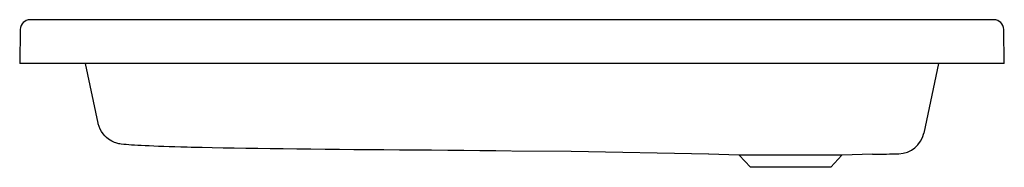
# Model space of a CAD drawing. Header units: millimetres. Extents: x 1647.391 to 1648.292, y 1581.811 to 1581.946.
import ezdxf

# ---------------------------------------------------------------- set-up
doc = ezdxf.new("R2010")
doc.units = ezdxf.units.MM
doc.layers.add('SANINDUSA', color=3, linetype='Continuous')

msp = doc.modelspace()

# ---------------------------------------------------------------- linework, layer by layer
at = {"layer": 'SANINDUSA'}
for p, q in [((1647.84157, 1581.94581), (1647.40063, 1581.94581)), ((1648.28295, 1581.94581), (1647.84157, 1581.94581)), ((1647.39164, 1581.93697), (1647.39109, 1581.90581)), ((1648.29249, 1581.90581), (1648.29194, 1581.93697)), ((1647.84102, 1581.90581), (1647.39109, 1581.90581)), ((1647.46283, 1581.8511), (1647.4512, 1581.90581)), ((1648.28749, 1581.90581), (1647.84102, 1581.90581)), ((1648.23238, 1581.90581), (1648.21884, 1581.84212)), ((1648.29249, 1581.90581), (1648.28749, 1581.90581)), ((1648.02184, 1581.82285), (1647.89598, 1581.82509)), ((1648.0497, 1581.82187), (1648.02171, 1581.82285)), ((1648.06005, 1581.81077), (1648.0497, 1581.82187)), ((1648.14388, 1581.82187), (1648.0497, 1581.82187)), ((1648.14388, 1581.82187), (1648.13353, 1581.81077)), ((1648.17181, 1581.82284), (1648.14388, 1581.82187)), ((1648.13353, 1581.81077), (1648.06005, 1581.81077))]:
    msp.add_line(p, q, dxfattribs=at)
at = {"layer": 'SANINDUSA', "flags": 128}
for points in [[(1647.54793, 1581.829), (1647.5445, 1581.82908), (1647.53869, 1581.82924), (1647.53314, 1581.82941), (1647.52788, 1581.82957), (1647.52296, 1581.82974), (1647.51826, 1581.82992), (1647.51385, 1581.83009), (1647.50974, 1581.83027), (1647.50592, 1581.83045), (1647.50238, 1581.83062), (1647.49913, 1581.8308), (1647.49615, 1581.83097), (1647.49343, 1581.83114), (1647.49096, 1581.83132), (1647.48869, 1581.8315), (1647.48653, 1581.83171), (1647.48408, 1581.83201), (1647.48289, 1581.83221), (1647.48196, 1581.83238), (1647.48102, 1581.8326), (1647.48006, 1581.83285), (1647.47903, 1581.83317), (1647.47792, 1581.83356), (1647.4767, 1581.83406), (1647.47535, 1581.83471), (1647.47388, 1581.83554), (1647.47229, 1581.83659), (1647.47062, 1581.83791), (1647.46896, 1581.8395), (1647.46738, 1581.84134), (1647.46595, 1581.84339), (1647.46472, 1581.84561), (1647.46372, 1581.84799), (1647.46298, 1581.85047), (1647.46286, 1581.85111)], [(1647.84113, 1581.82567), (1647.82689, 1581.8258), (1647.81226, 1581.82593), (1647.79758, 1581.82606), (1647.78297, 1581.82617), (1647.76815, 1581.82629), (1647.75346, 1581.8264), (1647.73883, 1581.82651), (1647.72439, 1581.82662), (1647.71065, 1581.82673), (1647.69713, 1581.82685), (1647.68377, 1581.82697), (1647.67068, 1581.82709), (1647.65761, 1581.82723), (1647.64487, 1581.82738), (1647.6324, 1581.82753), (1647.62031, 1581.8277), (1647.60898, 1581.82786), (1647.59804, 1581.82802), (1647.58746, 1581.82819), (1647.57731, 1581.82837), (1647.56742, 1581.82856), (1647.55802, 1581.82875), (1647.54907, 1581.82897), (1647.54822, 1581.82899)], [(1647.89598, 1581.82509), (1647.84155, 1581.82566)]]:
    msp.add_lwpolyline(points, dxfattribs=at)
at = {"layer": 'SANINDUSA'}
for centre, radius, start, end in [((1647.40063, 1581.93681), 0.009, 90, 179), ((1648.28295, 1581.93681), 0.009, 1, 90), ((1648.19536, 1581.84711), 0.024, 271.40897, 347.70043)]:
    msp.add_arc(centre, radius, start, end, dxfattribs=at)
msp.add_open_spline([(1648.17181, 1581.82284), (1648.17208, 1581.82285), (1648.17305, 1581.82285), (1648.17393, 1581.82285), (1648.17408, 1581.82285), (1648.17416, 1581.82285)], degree=3, knots=[0, 0, 0, 0, 0.20018, 0.599118, 1, 1, 1, 1], dxfattribs=at)
msp.add_open_spline([(1648.17416, 1581.82285), (1648.18115, 1581.82287), (1648.18815, 1581.82295), (1648.19595, 1581.82312)], degree=3, dxfattribs=at)

doc.saveas('drawing.dxf')
